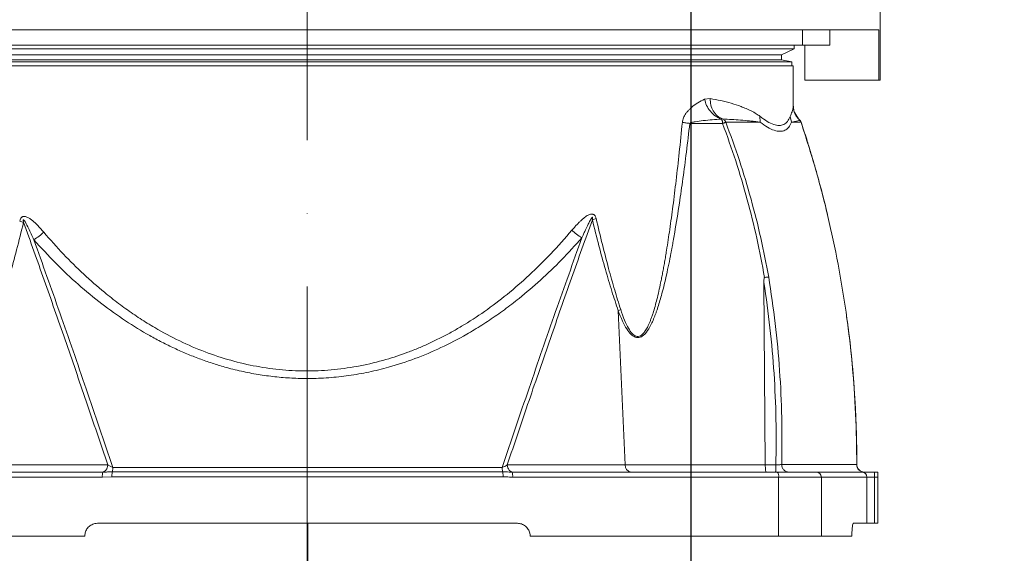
# Model space of a CAD drawing. Header units: millimetres. Extents: x 51337 to 61814, y -21781 to -12277.
# Tile 102 of 256: x 54961 to 55345, y -15901 to -15692. Entities that reach past the tile are written whole.
import ezdxf

# ---------------------------------------------------------------- set-up
doc = ezdxf.new("R2010")
doc.units = ezdxf.units.MM
doc.header["$LTSCALE"] = 0.3175
doc.linetypes.add('ACAD_ISO10W100', pattern=[18, 12, -3, 0, -3])
for name, color, linetype, lineweight in [('1轮廓实线层', 7, 'Continuous', 18), ('7标注层', 4, 'Continuous', 13), ('sub', 1, 'Continuous', 18), ('中心线', 4, 'ACAD_ISO10W100', 20), ('粗实线', 7, 'Continuous', 18)]:
    doc.layers.add(name, color=color, linetype=linetype, lineweight=lineweight)
doc.styles.add('标准汉字', font='gbenor.shx', dxfattribs={"bigfont": 'gbcbig.shx'})
doc.dimstyles.new('M1：18.5', dxfattribs={"dimscale": 18.5, "dimtxt": 3.5, "dimasz": 2.5, "dimexe": 2, "dimexo": 0, "dimgap": 1.5, "dimtad": 1, "dimdec": 4, "dimdsep": 46, "dimtxsty": '标准汉字', "dimcen": 5, "dimdle": 5, "dimclrd": 1, "dimclre": 1, "dimclrt": 256, "dimadec": 4, "dimazin": 2, "dimtfac": 1, "dimtdec": 4, "dimtmove": 2, "dimatfit": 3, "dimfxl": 1, "dimfrac": 2, "dimtolj": 1, "dimarcsym": 0})

# ---------------------------------------------------------------- blocks, each defined once
blk = doc.blocks.new('*D8')
at = {"layer": '7标注层', "color": 1, "lineweight": -2, "ltscale": 30, "transparency": 16777216}
blk.add_arc((55222.94, -15367.21), 314.86, 303.4237, 81.5763, dxfattribs=at)
at = {"layer": '7标注层', "color": 1, "lineweight": 18, "transparency": 16777216}
for points in [[(55269.64, -15048.05), (55268.5, -15063.43), (55222.94, -15052.34)], [(55392.62, -15623.27), (55400.14, -15636.73), (55356.01, -15652.57)]]:
    blk.add_solid(points, dxfattribs=at)
at = {"layer": 'Defpoints', "color": 0, "lineweight": 18, "transparency": 16777216}
for p in [(55222.94, -14503.48), (55530.35, -15299.06), (55222.94, -15367.21), (55222.94, -15491.87), (55544.13, -16056)]:
    blk.add_point(p, dxfattribs=at)
at = {"layer": '7标注层', "transparency": 16777216, "insert": (55589.05, -15286.05), "char_height": 64.75, "attachment_point": 5, "rotation": 282.5, "style": '标准汉字'}
blk.add_mtext('\\A1;155%%d', dxfattribs=at)
blk = doc.blocks.new('*D14')
at = {"layer": '7标注层', "color": 1, "lineweight": -2, "ltscale": 30, "transparency": 16777216}
for p, q in [((55073.1, -15367.21), (54108.78, -15367.21)), ((54145.78, -15413.46), (54145.78, -15847.96)), ((54880.62, -15894.21), (54108.78, -15894.21))]:
    blk.add_line(p, q, dxfattribs=at)
at = {"layer": '7标注层', "color": 1, "lineweight": 18, "transparency": 16777216}
for points in [[(54153.49, -15413.46), (54138.07, -15413.46), (54145.78, -15367.21)], [(54138.07, -15847.96), (54153.49, -15847.96), (54145.78, -15894.21)]]:
    blk.add_solid(points, dxfattribs=at)
at = {"layer": 'Defpoints', "color": 0, "lineweight": 18, "transparency": 16777216}
for p in [(55073.1, -15367.21), (54145.78, -15894.21), (54880.62, -15894.21)]:
    blk.add_point(p, dxfattribs=at)
at = {"layer": '7标注层', "transparency": 16777216, "insert": (54085.66, -15630.71), "char_height": 64.75, "attachment_point": 5, "rotation": 90, "style": '标准汉字'}
blk.add_mtext('\\A1;527', dxfattribs=at)
blk = doc.blocks.new('*D15')
at = {"layer": '7标注层', "color": 1, "lineweight": -2, "ltscale": 30, "transparency": 16777216}
for p, q in [((55222.94, -15487.21), (55222.94, -16255.78)), ((55072.94, -15907.73), (55072.94, -16255.78)), ((55176.69, -16218.78), (55119.19, -16218.78))]:
    blk.add_line(p, q, dxfattribs=at)
at = {"layer": '7标注层', "color": 1, "lineweight": 18, "transparency": 16777216}
for points in [[(55119.19, -16211.07), (55119.19, -16226.48), (55072.94, -16218.78)], [(55176.69, -16226.48), (55176.69, -16211.07), (55222.94, -16218.78)]]:
    blk.add_solid(points, dxfattribs=at)
at = {"layer": 'Defpoints', "color": 0, "lineweight": 18, "transparency": 16777216}
for p in [(55222.94, -15487.21), (55072.94, -15907.73), (55072.94, -16218.78)]:
    blk.add_point(p, dxfattribs=at)
at = {"layer": '7标注层', "transparency": 16777216, "insert": (55147.94, -16158.65), "char_height": 64.75, "attachment_point": 5, "style": '标准汉字'}
blk.add_mtext('\\A1;150', dxfattribs=at)
blk = doc.blocks.new('*D25')
at = {"layer": '7标注层', "color": 1, "lineweight": -2, "ltscale": 30, "transparency": 16777216}
for p, q in [((57083.27, -15367.21), (57415.23, -15367.21)), ((57378.23, -15413.46), (57378.23, -16394.6)), ((54513.3, -16440.85), (57415.23, -16440.85))]:
    blk.add_line(p, q, dxfattribs=at)
at = {"layer": '7标注层', "color": 1, "lineweight": 18, "transparency": 16777216}
for points in [[(57385.94, -15413.46), (57370.53, -15413.46), (57378.23, -15367.21)], [(57370.53, -16394.6), (57385.94, -16394.6), (57378.23, -16440.85)]]:
    blk.add_solid(points, dxfattribs=at)
at = {"layer": 'Defpoints', "color": 0, "lineweight": 18, "transparency": 16777216}
for p in [(57083.27, -15367.21), (54513.3, -16440.85), (57378.23, -16440.85)]:
    blk.add_point(p, dxfattribs=at)
at = {"layer": '7标注层', "transparency": 16777216, "insert": (57318.11, -15904.03), "char_height": 64.75, "attachment_point": 5, "rotation": 90, "style": '标准汉字'}
blk.add_mtext('\\A1;1073.6', dxfattribs=at)
blk = doc.blocks.new('*D26')
at = {"layer": '7标注层', "color": 1, "lineweight": -2, "ltscale": 30, "transparency": 16777216}
for p, q in [((57083.27, -15367.21), (57572.12, -15367.21)), ((57535.12, -16602.81), (57535.12, -15413.46)), ((54306.71, -16649.06), (57572.12, -16649.06))]:
    blk.add_line(p, q, dxfattribs=at)
at = {"layer": '7标注层', "color": 1, "lineweight": 18, "transparency": 16777216}
for points in [[(57542.83, -15413.46), (57527.41, -15413.46), (57535.12, -15367.21)], [(57527.41, -16602.81), (57542.83, -16602.81), (57535.12, -16649.06)]]:
    blk.add_solid(points, dxfattribs=at)
at = {"layer": 'Defpoints', "color": 0, "lineweight": 18, "transparency": 16777216}
for p in [(57083.27, -15367.21), (57535.12, -15367.21), (54306.71, -16649.06)]:
    blk.add_point(p, dxfattribs=at)
at = {"layer": '7标注层', "transparency": 16777216, "insert": (57474.99, -16008.13), "char_height": 64.75, "attachment_point": 5, "rotation": 90, "style": '标准汉字'}
blk.add_mtext('\\A1;1281.9', dxfattribs=at)
blk = doc.blocks.new('*D29')
at = {"layer": '7标注层', "color": 1, "lineweight": -2, "ltscale": 30, "transparency": 16777216}
for p, q in [((53362.62, -15367.21), (53362.62, -17378.73)), ((55072.94, -15907.73), (55072.94, -17378.73)), ((55026.69, -17341.73), (53408.87, -17341.73))]:
    blk.add_line(p, q, dxfattribs=at)
at = {"layer": '7标注层', "color": 1, "lineweight": 18, "transparency": 16777216}
for points in [[(53408.87, -17334.03), (53408.87, -17349.44), (53362.62, -17341.73)], [(55026.69, -17349.44), (55026.69, -17334.03), (55072.94, -17341.73)]]:
    blk.add_solid(points, dxfattribs=at)
at = {"layer": 'Defpoints', "color": 0, "lineweight": 18, "transparency": 16777216}
for p in [(53362.62, -15367.21), (55072.94, -15907.73), (53362.62, -17341.73)]:
    blk.add_point(p, dxfattribs=at)
at = {"layer": '7标注层', "transparency": 16777216, "insert": (54217.78, -17281.61), "char_height": 64.75, "attachment_point": 5, "style": '标准汉字'}
blk.add_mtext('\\A1;1710.3', dxfattribs=at)
blk = doc.blocks.new('*D31')
at = {"layer": '7标注层', "color": 1, "lineweight": -2, "ltscale": 30, "transparency": 16777216}
for p, q in [((57083.27, -15367.21), (57083.27, -17378.73)), ((55072.94, -15907.73), (55072.94, -17378.73)), ((55119.19, -17341.73), (57037.02, -17341.73))]:
    blk.add_line(p, q, dxfattribs=at)
at = {"layer": '7标注层', "color": 1, "lineweight": 18, "transparency": 16777216}
for points in [[(55119.19, -17334.03), (55119.19, -17349.44), (55072.94, -17341.73)], [(57037.02, -17349.44), (57037.02, -17334.03), (57083.27, -17341.73)]]:
    blk.add_solid(points, dxfattribs=at)
at = {"layer": 'Defpoints', "color": 0, "lineweight": 18, "transparency": 16777216}
for p in [(57083.27, -15367.21), (55072.94, -15907.73), (57083.27, -17341.73)]:
    blk.add_point(p, dxfattribs=at)
at = {"layer": '7标注层', "transparency": 16777216, "insert": (56078.11, -17281.61), "char_height": 64.75, "attachment_point": 5, "style": '标准汉字'}
blk.add_mtext('\\A1;2010.3', dxfattribs=at)
blk = doc.blocks.new('*D32')
at = {"layer": '7标注层', "color": 1, "lineweight": -2, "ltscale": 30, "transparency": 16777216}
for p, q in [((55497.93, -15672.62), (55497.93, -16960.27)), ((55073.09, -15889.21), (55073.09, -16960.27)), ((55451.68, -16923.27), (55119.34, -16923.27))]:
    blk.add_line(p, q, dxfattribs=at)
at = {"layer": '7标注层', "color": 1, "lineweight": 18, "transparency": 16777216}
for points in [[(55119.34, -16915.56), (55119.34, -16930.97), (55073.09, -16923.27)], [(55451.68, -16930.97), (55451.68, -16915.56), (55497.93, -16923.27)]]:
    blk.add_solid(points, dxfattribs=at)
at = {"layer": 'Defpoints', "color": 0, "lineweight": 18, "transparency": 16777216}
for p in [(55497.93, -15672.62), (55073.09, -15889.21), (55073.09, -16923.27)]:
    blk.add_point(p, dxfattribs=at)
at = {"layer": '7标注层', "transparency": 16777216, "insert": (55285.51, -16863.14), "char_height": 64.75, "attachment_point": 5, "style": '标准汉字'}
blk.add_mtext('\\A1;424.8', dxfattribs=at)

msp = doc.modelspace()

# ---------------------------------------------------------------- linework, layer by layer
at = {"layer": '1轮廓实线层', "ltscale": 30}
for centre, radius, start, end in [((54997.44133, -15870.71447), 4.54068, 160.6214606, 186.2377772), ((55148.74445, -15870.71447), 4.54068, 353.7622228, 19.3785394), ((55199.90336, -15866.59242), 2.64816, 175.6230153, 260.9810577), ((55254.92726, -15870.74283), 2.33367, 348.5062697, 41.129141), ((55271.93439, -15871.19254), 1.98476, 359.5583851, 89.5514702), ((55290.73155, -15866.22727), 2.98063, 179.5420598, 269.6193824), ((55290.78138, -15866.20784), 3, 179.9349658, 270), ((55289.72568, -15871.20376), 1.99593, 359.8830612, 89.8825819)]:
    msp.add_arc(centre, radius, start, end, dxfattribs=at)
at = {"layer": 'sub', "color": 4, "ltscale": 30}
for centre, radius, start, end in [((55222.94446, -15367.20784), 1860.32904, 295, 195), ((54823.21592, -15822.95312), 691.2626, 243.36339514, 12.56076611)]:
    msp.add_arc(centre, radius, start, end, dxfattribs=at)
at = {"layer": '中心线', "ltscale": 30}
msp.add_line((55072.94446, -15625.03962), (55072.94446, -15907.72769), dxfattribs=at)
at = {"layer": '粗实线', "ltscale": 30}
for p, q in [((55296.94446, -15715.90784), (55296.94446, -15688.20784)), ((54850.52064, -15696.20784), (55296.39881, -15696.20784)), ((55266.57433, -15702.20784), (55266.57433, -15696.20784)), ((55277.20164, -15696.20784), (55277.20164, -15702.20784)), ((55296.39881, -15715.90784), (55296.39881, -15696.20784)), ((55266.57433, -15702.20784), (54877.94446, -15702.20784)), ((55263.30658, -15703.57709), (54897.10163, -15703.57709)), ((55258.37828, -15705.90193), (55263.30658, -15703.57709)), ((55263.30658, -15703.57709), (55263.30658, -15702.20784)), ((55277.20164, -15702.20784), (55266.57433, -15702.20784)), ((55267.46945, -15715.90784), (55267.46945, -15702.20784)), ((55258.37828, -15705.90193), (54901.65404, -15705.90193)), ((55258.37828, -15707.93871), (54901.65404, -15707.93871)), ((55258.37828, -15707.93871), (55258.37828, -15705.90193)), ((55262.44446, -15708.6595), (55258.37828, -15707.93871)), ((54884.31684, -15710.20784), (55262.94446, -15710.20784)), ((55262.44446, -15708.6595), (54897.898, -15708.6595)), ((55262.44446, -15710.20784), (55262.44446, -15708.6595)), ((55262.94446, -15725.80564), (55262.94446, -15710.20784)), ((55296.39881, -15715.90784), (55267.46945, -15715.90784)), ((55296.94446, -15715.90784), (55296.39881, -15715.90784)), ((55228.28586, -15723.35792), (55230.4943, -15723.07473)), ((55262.93873, -15725.92656), (55262.94446, -15725.80564)), ((55235.28698, -15731.05485), (55234.84922, -15731.10818)), ((55249.93459, -15730.01684), (55250.01114, -15732.36215)), ((55261.76295, -15730.02449), (55262.27125, -15732.36359)), ((55264.9474, -15730.96901), (55263.57002, -15728.70809)), ((55222.52012, -15732.80182), (55235.33708, -15732.80182)), ((55262.27124, -15732.36357), (55266.00158, -15732.36399)), ((55265.52239, -15731.56911), (55265.52126, -15731.59188)), ((55266.03077, -15732.3568), (55266.00158, -15732.36399)), ((55185.89409, -15770.05172), (55184.41755, -15770.50181)), ((55251.99758, -15866.39032), (55251.47115, -15794.9873)), ((55194.53096, -15806.06413), (55197.26293, -15866.39032)), ((54889.50073, -15869.20784), (54993.15789, -15869.20784)), ((54948.92285, -15866.39032), (54995.02043, -15866.39032)), ((54996.8088, -15869.10494), (55149.377, -15869.10494)), ((54997.02667, -15867.37709), (55149.15912, -15867.37709)), ((55151.16535, -15866.39032), (55197.26293, -15866.39032)), ((55153.02789, -15869.20784), (55256.68505, -15869.20784)), ((55197.26293, -15866.39032), (55251.99758, -15866.39032)), ((55251.99758, -15866.39032), (55256.15832, -15866.39032)), ((55256.68505, -15869.20784), (55271.94993, -15869.20784)), ((55271.94993, -15869.20784), (55289.72977, -15869.20784)), ((55289.72977, -15869.20784), (55294.70936, -15869.20784)), ((55294.70936, -15869.20784), (55294.70936, -15871.20784)), ((55294.70936, -15869.20784), (55295.94446, -15869.20784)), ((55295.94446, -15869.20784), (55295.94446, -15871.20784)), ((54992.92753, -15871.20784), (54888.97165, -15871.20784)), ((54996.64616, -15871.03634), (54992.92753, -15871.20784)), ((55149.53963, -15871.03634), (54996.64616, -15871.03634)), ((55257.21413, -15871.20784), (55153.25825, -15871.20784)), ((55257.21413, -15871.20784), (55257.21413, -15894.20784)), ((55273.9191, -15871.20784), (55257.21413, -15871.20784)), ((55273.9191, -15894.20784), (55273.9191, -15871.20784)), ((55291.72161, -15871.20784), (55273.9191, -15871.20784)), ((55291.72161, -15889.20784), (55291.72161, -15871.20784)), ((55294.70936, -15871.20784), (55291.72161, -15871.20784)), ((55294.70936, -15871.20784), (55294.70936, -15889.20784)), ((55295.94446, -15871.20784), (55294.70936, -15871.20784)), ((55295.94446, -15871.20784), (55295.94446, -15889.20784)), ((55155.11289, -15889.20784), (54991.07289, -15889.20784)), ((55291.72161, -15889.20784), (55286.46887, -15889.20784)), ((55294.70936, -15889.20784), (55291.72161, -15889.20784)), ((55294.70936, -15889.20784), (55295.94446, -15889.20784)), ((54986.07289, -15894.20784), (54888.97165, -15894.20784)), ((55257.21413, -15894.20784), (55160.11289, -15894.20784)), ((55273.9191, -15894.20784), (55257.21413, -15894.20784)), ((55285.84795, -15894.20784), (55273.9191, -15894.20784))]:
    msp.add_line(p, q, dxfattribs=at)
for points, knots in [([(55219.59356, -15732.35173), (55219.63617, -15732.05951), (55219.72496, -15731.45055), (55220.02738, -15730.57914), (55220.4479, -15729.71302), (55220.99304, -15728.86242), (55221.64748, -15728.02789), (55222.40508, -15727.21592), (55223.73261, -15725.99843), (55225.70859, -15724.55029), (55227.40706, -15723.76449), (55228.28586, -15723.35792)], [0, 0, 0, 0, 20312.342278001, 42330.776268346, 66856.317281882, 94472.676341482, 124702.172873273, 157850.752455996, 194128.28995668, 293319.968388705, 399665.613990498, 399665.613990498, 399665.613990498, 399665.613990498]), ([(55228.28586, -15723.35792), (55228.49836, -15724.17389), (55228.93907, -15725.86615), (55230.48934, -15728.16295), (55232.51274, -15730.04076), (55234.07219, -15730.75319), (55234.84922, -15731.10818)], [0, 0, 0, 0, 44125.97891306, 91513.240666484, 140883.862587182, 189913.74195613, 189913.74195613, 189913.74195613, 189913.74195613]), ([(55230.4943, -15723.07473), (55231.89591, -15723.31973), (55234.75838, -15723.82011), (55238.76236, -15724.87496), (55242.01649, -15725.95873), (55244.58945, -15726.99567), (55246.57789, -15727.92881), (55248.37333, -15728.89314), (55249.45244, -15729.66978), (55249.9346, -15730.01679)], [0, 0, 0, 0, 57272.2364823, 116965.832176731, 178566.585178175, 213579.25092918, 249601.871925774, 286970.505767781, 317153.035192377, 317153.035192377, 317153.035192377, 317153.035192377]), ([(55230.4943, -15723.07473), (55230.51252, -15723.91573), (55230.55035, -15725.66186), (55231.57126, -15728.02866), (55233.1737, -15729.96027), (55234.58362, -15730.69054), (55235.28698, -15731.05485)], [0, 0, 0, 0, 43959.864740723, 91270.824875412, 140710.153209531, 189927.453885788, 189927.453885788, 189927.453885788, 189927.453885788]), ([(55261.76294, -15730.02451), (55261.88157, -15729.72448), (55262.14416, -15729.06039), (55262.46499, -15728.20106), (55262.71504, -15727.37255), (55262.88201, -15726.61091), (55262.91957, -15726.15776), (55262.93873, -15725.92656)], [0, 0, 0, 0, 40387.474807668, 89395.283133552, 139681.436433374, 186204.524796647, 234667.599642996, 234667.599642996, 234667.599642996, 234667.599642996]), ([(55262.93873, -15725.92656), (55262.97161, -15726.44058), (55263.0383, -15727.48308), (55263.56891, -15728.99092), (55264.3792, -15730.40578), (55265.13954, -15731.19544), (55265.52126, -15731.59188)], [0, 0, 0, 0, 46020.233705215, 93335.300871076, 141598.87218907, 190257.48736968, 190257.48736968, 190257.48736968, 190257.48736968]), ([(55263.57002, -15728.70809), (55263.5304, -15728.64549), (55263.24006, -15728.18665), (55263.04299, -15727.17689), (55262.97679, -15726.26409), (55262.94409, -15725.81322)], [0, 0, 0, 0, 11233.408636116, 82336.997506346, 151737.327868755, 151737.327868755, 151737.327868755, 151737.327868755]), ([(55262.94446, -15725.80564), (55262.97657, -15726.32869), (55263.04171, -15727.38981), (55263.57107, -15728.92422), (55264.38086, -15730.36364), (55265.14072, -15731.16606), (55265.52239, -15731.56911)], [0, 0, 0, 0, 45968.541633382, 93255.718078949, 141533.728727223, 190257.175875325, 190257.175875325, 190257.175875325, 190257.175875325]), ([(55234.84922, -15731.10818), (55232.48175, -15731.26631), (55229.00257, -15731.4987), (55225.18148, -15732.00589), (55223.51825, -15732.34076), (55222.88412, -15732.56305), (55222.6345, -15732.688), (55222.55398, -15732.76812), (55222.52012, -15732.80182)], [0, 0, 0, 0, 153322.653882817, 225319.262887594, 254618.51290157, 265588.645398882, 269654.422457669, 272605.951147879, 272605.951147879, 272605.951147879, 272605.951147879]), ([(55235.33708, -15732.80182), (55235.33172, -15732.68383), (55235.32064, -15732.4395), (55235.26687, -15732.08298), (55235.18369, -15731.74537), (55235.04984, -15731.38172), (55234.92586, -15731.21267), (55234.84922, -15731.10818)], [0, 0, 0, 0, 36965.586549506, 76547.734109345, 118637.098595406, 162819.255950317, 234346.010536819, 234346.010536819, 234346.010536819, 234346.010536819]), ([(55235.28698, -15731.05485), (55235.61517, -15731.22087), (55236.18461, -15731.50892), (55236.45527, -15732.10706), (55236.56994, -15732.36046)], [0, 0, 0, 0, 61763.093863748, 107165.551590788, 107165.551590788, 107165.551590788, 107165.551590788]), ([(55250.01115, -15732.36211), (55249.99853, -15732.35987), (55249.97601, -15732.35585), (55249.93576, -15732.34888), (55249.8764, -15732.33865), (55249.77006, -15732.32067), (55249.57919, -15732.28925), (55249.23539, -15732.23523), (55248.61266, -15732.14411), (55247.47516, -15731.99396), (55245.36615, -15731.75423), (55241.40179, -15731.37885), (55237.67633, -15731.18145), (55235.28698, -15731.05485)], [0, 0, 0, 0, 1436.36026097, 2565.413695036, 4582.694251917, 8188.35119618, 14636.875136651, 26179.296952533, 46859.783184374, 83948.35784592, 150508.31405725, 269821.508277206, 483186.294705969, 483186.294705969, 483186.294705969, 483186.294705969]), ([(55249.9346, -15730.01685), (55250.91001, -15730.73483), (55252.83405, -15732.15107), (55255.32478, -15733.32373), (55257.47538, -15733.74558), (55259.26815, -15733.32727), (55260.7463, -15732.15769), (55261.42103, -15730.74196), (55261.76294, -15730.02455)], [0, 0, 0, 0, 46690.056261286, 92097.782906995, 136615.174235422, 181122.397497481, 226474.690974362, 273066.217182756, 273066.217182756, 273066.217182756, 273066.217182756]), ([(55222.52012, -15732.80182), (55222.07693, -15736.53362), (55221.22068, -15743.7435), (55219.85753, -15754.14787), (55218.36267, -15764.6605), (55217.17708, -15772.15403), (55216.36113, -15776.89696), (55216.11933, -15778.27659), (55215.87714, -15779.63272), (55215.63454, -15780.96535), (55215.39154, -15782.27448), (55214.68579, -15786.00166), (55213.51486, -15791.73959), (55211.81381, -15798.80327), (55210.54289, -15803.18077), (55209.82723, -15805.34608), (55209.61941, -15805.95715), (55209.41134, -15806.55141), (55209.20298, -15807.12883), (55208.99438, -15807.68947), (55208.30202, -15809.49101), (55207.13835, -15812.13759), (55205.46842, -15814.70595), (55204.09352, -15815.95349), (55203.11122, -15816.47765), (55202.2773, -15816.61071), (55201.62558, -15816.53475), (55200.7079, -15816.26425), (55199.33037, -15815.25818), (55197.68516, -15813.05063), (55196.03231, -15809.92117), (55195.06332, -15807.43179), (55194.53096, -15806.06413)], [0, 0, 0, 0, 134888.627938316, 260606.431921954, 377182.42609073, 517126.220922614, 534283.550298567, 551171.030797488, 567788.982533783, 584137.741568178, 600217.660955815, 616029.111879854, 721658.283902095, 812981.29667143, 881742.283183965, 889959.834056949, 897997.448024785, 905856.102763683, 913536.844360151, 921040.793380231, 928369.151565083, 986385.690511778, 1031379.843800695, 1049932.846149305, 1066635.614816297, 1082380.521773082, 1090238.596475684, 1098255.314692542, 1127666.740061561, 1163767.7400949, 1208622.167487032, 1263311.586672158, 1263311.586672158, 1263311.586672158, 1263311.586672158]), ([(55195.50183, -15805.61404), (55195.98661, -15807.03207), (55196.85886, -15809.58351), (55198.35528, -15812.78147), (55199.67286, -15814.73222), (55200.74192, -15815.67203), (55201.53079, -15816.07912), (55202.37089, -15816.17825), (55203.24162, -15815.89947), (55204.09057, -15815.25827), (55204.78002, -15814.441), (55205.35092, -15813.58408), (55205.82049, -15812.7629), (55206.28844, -15811.82831), (55206.75493, -15810.77998), (55207.21999, -15809.61786), (55207.68372, -15808.34187), (55208.55465, -15805.72198), (55209.76264, -15801.33736), (55210.79941, -15796.71397), (55211.50731, -15793.21992), (55211.89334, -15791.22669), (55212.27862, -15789.14995), (55212.66308, -15786.98968), (55213.04676, -15784.74588), (55213.74527, -15780.49946), (55214.73353, -15773.96509), (55215.96902, -15764.85575), (55217.19759, -15754.83456), (55218.42561, -15743.90281), (55219.19424, -15736.30104), (55219.59356, -15732.35173)], [0, 0, 0, 0, 54878.69525421, 98741.894002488, 132681.029219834, 146644.184461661, 159199.093012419, 172743.494122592, 186583.263918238, 201868.35131629, 219467.635612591, 230801.315618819, 243155.37970178, 256587.405535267, 271142.183388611, 286854.905001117, 303753.529333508, 321860.522731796, 389266.611483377, 470193.73009016, 493658.192649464, 518070.338958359, 543432.977038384, 569748.610644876, 597019.481049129, 625247.601990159, 724265.822473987, 833819.751599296, 953947.509469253, 1084677.966746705, 1226033.497710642, 1226033.497710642, 1226033.497710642, 1226033.497710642]), ([(55219.59356, -15732.35173), (55220.0226, -15732.42886), (55220.88074, -15732.58314), (55221.97363, -15732.72892), (55222.52012, -15732.80182)], [0, 0, 0, 0, 53535.312666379, 107080.398816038, 107080.398816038, 107080.398816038, 107080.398816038]), ([(55236.56994, -15732.36046), (55236.51301, -15732.3865), (55236.398, -15732.43911), (55236.11079, -15732.54649), (55235.7577, -15732.66837), (55235.47611, -15732.7577), (55235.33708, -15732.80182)], [0, 0, 0, 0, 47144.125077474, 95244.189610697, 143213.705497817, 190001.007370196, 190001.007370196, 190001.007370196, 190001.007370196]), ([(55235.33708, -15732.80182), (55237.09273, -15737.65746), (55240.64875, -15747.49242), (55245.03184, -15762.50826), (55248.82987, -15777.72813), (55250.76073, -15787.92221), (55251.73167, -15793.04834)], [0, 0, 0, 0, 47124.391129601, 95448.984747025, 142421.472841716, 189933.430408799, 189933.430408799, 189933.430408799, 189933.430408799]), ([(55253.34094, -15792.8873), (55252.35709, -15787.78424), (55250.38207, -15777.5401), (55246.51745, -15762.31126), (55242.021, -15747.17747), (55238.38715, -15737.29999), (55236.56994, -15732.36046)], [0, 0, 0, 0, 47067.922180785, 94486.42372281, 142250.502333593, 190029.817787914, 190029.817787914, 190029.817787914, 190029.817787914]), ([(55236.56994, -15732.36046), (55238.98901, -15732.36077), (55243.82238, -15732.36137), (55247.94958, -15732.36187), (55250.01115, -15732.36212)], [0, 0, 0, 0, 53648.911999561, 107191.792412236, 107191.792412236, 107191.792412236, 107191.792412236]), ([(55262.27124, -15732.36365), (55261.92608, -15733.05397), (55261.2361, -15734.43394), (55259.7138, -15735.60369), (55257.82668, -15736.02901), (55255.55397, -15735.6017), (55252.96587, -15734.43012), (55250.99607, -15733.0515), (55250.01114, -15732.36218)], [0, 0, 0, 0, 45390.120295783, 90735.483904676, 136490.22726845, 182310.988036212, 227713.479643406, 273118.344981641, 273118.344981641, 273118.344981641, 273118.344981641]), ([(55265.52126, -15731.59188), (55264.97195, -15731.71412), (55264.20804, -15731.88411), (55263.06941, -15732.14962), (55262.53674, -15732.2924), (55262.27126, -15732.36357)], [0, 0, 0, 0, 85301.474960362, 118626.438844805, 151737.542664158, 151737.542664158, 151737.542664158, 151737.542664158]), ([(55266.00158, -15732.36399), (55265.93719, -15732.20596), (55265.82064, -15731.91993), (55265.61381, -15731.6933), (55265.52126, -15731.59188)], [0, 0, 0, 0, 59301.750425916, 107335.627543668, 107335.627543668, 107335.627543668, 107335.627543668]), ([(55265.52239, -15731.56911), (55265.64753, -15731.70452), (55265.86358, -15731.93829), (55265.98126, -15732.23286), (55266.03077, -15732.3568)], [0, 0, 0, 0, 62170.845300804, 107335.014329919, 107335.014329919, 107335.014329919, 107335.014329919]), ([(55266.00158, -15732.36399), (55267.94172, -15738.44693), (55271.82008, -15750.60676), (55276.59687, -15769.1413), (55280.58665, -15787.83083), (55283.75993, -15806.95468), (55286.05751, -15826.46857), (55287.50647, -15846.3297), (55287.66957, -15859.58429), (55287.75102, -15866.20345)], [0, 0, 0, 0, 44634.818314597, 89225.411145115, 133758.113753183, 178220.421086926, 224711.558669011, 271100.530904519, 317375.773104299, 317375.773104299, 317375.773104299, 317375.773104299]), ([(55276.27753, -15768.44546), (55276.08565, -15767.57138), (55275.34744, -15764.20869), (55273.86704, -15758.62219), (55272.3248, -15752.91116), (55270.99547, -15748.26346), (55269.75015, -15744.04487), (55268.07732, -15738.59668), (55266.75805, -15734.57424), (55266.03077, -15732.3568)], [0, 0, 0, 0, 22726.153351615, 87430.313533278, 146730.485561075, 172970.680422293, 210196.220463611, 258438.737374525, 317704.585461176, 317704.585461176, 317704.585461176, 317704.585461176]), ([(54960.60777, -15771.01934), (54960.69692, -15770.69949), (54960.82471, -15770.24096), (54961.13611, -15769.75096), (54961.39718, -15769.48038), (54961.69952, -15769.29299), (54962.03998, -15769.18949), (54962.41718, -15769.16822), (54963.11259, -15769.26866), (54963.82605, -15769.59881), (54964.54443, -15770.04547), (54965.04335, -15770.3984), (54966.11199, -15771.23564), (54967.81683, -15772.84281), (54969.24008, -15774.46825), (54970.02341, -15775.36286)], [0, 0, 0, 0, 38901.721705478, 55768.768618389, 71695.031699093, 87448.146585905, 103820.122259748, 121520.086354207, 141113.504877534, 203349.968283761, 228249.743097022, 255374.282604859, 284792.584897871, 407462.333287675, 557624.01011442, 557624.01011442, 557624.01011442, 557624.01011442]), ([(55176.41065, -15774.60467), (55176.74276, -15774.21576), (55177.38349, -15773.46543), (55178.33561, -15772.41927), (55179.23754, -15771.48479), (55180.09135, -15770.66409), (55180.90246, -15769.95182), (55181.66668, -15769.35391), (55182.3805, -15768.87821), (55183.0345, -15768.53309), (55183.71159, -15768.28909), (55184.30511, -15768.22463), (55184.7866, -15768.3541), (55185.09342, -15768.53248), (55185.3585, -15768.79582), (55185.67449, -15769.27797), (55185.80385, -15769.73376), (55185.89409, -15770.05168)], [0, 0, 0, 0, 73990.354664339, 142751.796651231, 206348.244358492, 264860.545404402, 318392.587780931, 368138.745768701, 412109.643772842, 450610.992271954, 484098.634244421, 527530.334503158, 546514.95164266, 564668.174301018, 582923.294290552, 602198.808053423, 646643.758836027, 646643.758836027, 646643.758836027, 646643.758836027]), ([(55184.41754, -15770.50177), (55184.45441, -15770.31479), (55184.50518, -15770.05735), (55184.52951, -15769.76087), (55184.52317, -15769.63621), (55184.51143, -15769.57718), (55184.49493, -15769.54299), (55184.48015, -15769.5257), (55184.46255, -15769.51543), (55184.43428, -15769.51082), (55184.39288, -15769.52421), (55184.28315, -15769.60302), (55184.12189, -15769.81475), (55183.85124, -15770.22816), (55183.41255, -15771.01082), (55182.57059, -15772.65692), (55181.67727, -15774.5607), (55180.93007, -15776.19335), (55180.56552, -15777.0081), (55180.39981, -15777.3665), (55180.31678, -15777.54609)], [0, 0, 0, 0, 40949.164500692, 56382.433069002, 62242.918856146, 66739.263411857, 68535.951244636, 70138.684110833, 71702.484732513, 73381.532818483, 77490.866178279, 82964.220466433, 107935.773218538, 140756.836046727, 200131.147030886, 315906.908261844, 565720.488829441, 678529.403325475, 723091.469887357, 767850.797859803, 767850.797859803, 767850.797859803, 767850.797859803]), ([(54962.11658, -15771.46943), (54961.22876, -15775.08314), (54959.52168, -15782.03152), (54956.84678, -15791.93426), (54954.23816, -15800.93711), (54952.39151, -15806.55598), (54951.51126, -15809.23437)], [0, 0, 0, 0, 52869.883907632, 101657.532515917, 146403.805596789, 187161.719161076, 187161.719161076, 187161.719161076, 187161.719161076]), ([(54960.60778, -15771.01931), (54960.87807, -15771.09491), (54961.4186, -15771.24609), (54961.88394, -15771.39497), (54962.11659, -15771.4694)], [0, 0, 0, 0, 52825.381431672, 105640.872591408, 105640.872591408, 105640.872591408, 105640.872591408]), ([(54966.14124, -15778.30418), (54965.45899, -15776.78336), (54964.41588, -15774.45813), (54963.08752, -15771.90888), (54962.47239, -15770.75039), (54962.1662, -15770.47538), (54962.11252, -15770.45158), (54962.08482, -15770.44937), (54962.06594, -15770.4555), (54962.05366, -15770.46343), (54962.04276, -15770.47481), (54962.02947, -15770.49547), (54962.0167, -15770.53107), (54961.9926, -15770.67621), (54962.02673, -15770.99918), (54962.08195, -15771.28808), (54962.1166, -15771.46936)], [0, 0, 0, 0, 296827.061881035, 453827.372427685, 524496.289902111, 531834.435372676, 534480.860761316, 536587.685510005, 537513.615767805, 538406.909707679, 539315.589123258, 540285.397481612, 542544.691898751, 545393.200674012, 564042.685903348, 595455.010887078, 595455.010887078, 595455.010887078, 595455.010887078]), ([(54962.11661, -15771.46939), (54964.80719, -15778.98894), (54970.26775, -15794.24992), (54978.42398, -15817.60605), (54986.71586, -15841.71527), (54992.22692, -15858.09006), (54995.02043, -15866.39032)], [0, 0, 0, 0, 44818.549285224, 90959.582572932, 138425.410023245, 187218.153623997, 187218.153623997, 187218.153623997, 187218.153623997]), ([(55151.16535, -15866.39032), (55153.98899, -15858.00097), (55159.55865, -15841.45287), (55167.93901, -15817.09351), (55176.18081, -15793.50355), (55181.69901, -15778.0935), (55184.41753, -15770.50179)], [0, 0, 0, 0, 49329.007004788, 97302.080600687, 143921.416484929, 189189.407341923, 189189.407341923, 189189.407341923, 189189.407341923]), ([(55194.53096, -15806.06413), (55193.69131, -15803.52884), (55191.93296, -15798.21956), (55189.44346, -15789.72941), (55186.89326, -15780.41751), (55185.26393, -15773.89173), (55184.41756, -15770.50184)], [0, 0, 0, 0, 41478.412817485, 86861.826516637, 136201.591373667, 189537.631734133, 189537.631734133, 189537.631734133, 189537.631734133]), ([(55185.89409, -15770.05168), (55186.69897, -15773.44497), (55188.24733, -15779.97265), (55190.67133, -15789.28837), (55193.0349, -15797.77296), (55194.7052, -15803.08196), (55195.50183, -15805.61404)], [0, 0, 0, 0, 53451.346623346, 102824.344690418, 148154.576176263, 189488.065033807, 189488.065033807, 189488.065033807, 189488.065033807]), ([(54970.02336, -15775.36281), (54969.43779, -15775.88072), (54968.26142, -15776.92113), (54966.85004, -15777.84181), (54966.14123, -15778.30419)], [0, 0, 0, 0, 52604.554414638, 105677.0368533, 105677.0368533, 105677.0368533, 105677.0368533]), ([(54970.02341, -15775.36286), (54972.55644, -15778.24853), (54977.51749, -15783.90024), (54985.45147, -15791.73139), (54991.82675, -15797.35052), (54996.45658, -15801.08352), (54999.22942, -15803.22246), (55002.01827, -15805.27743), (55004.82227, -15807.24853), (55007.64067, -15809.13573), (55010.49029, -15810.95022), (55015.55879, -15814.01198), (55022.96432, -15817.97975), (55032.90111, -15822.26845), (55042.94899, -15825.59528), (55053.07765, -15827.958), (55063.25624, -15829.35495), (55073.4508, -15829.78472), (55083.63683, -15829.24784), (55093.79008, -15827.74914), (55101.91072, -15825.77105), (55108.06548, -15823.84946), (55112.34094, -15822.33402), (55116.59729, -15820.64314), (55120.83246, -15818.77682), (55125.04412, -15816.7351), (55129.21149, -15814.5278), (55135.05229, -15811.16884), (55142.47488, -15806.33634), (55151.30329, -15799.6495), (55159.94662, -15792.1132), (55168.42955, -15783.76045), (55173.7105, -15777.70224), (55176.41066, -15774.60467)], [0, 0, 0, 0, 64433.107565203, 126194.790926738, 185412.23133452, 204807.925111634, 223937.396634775, 242806.879839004, 261422.869848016, 279792.130682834, 297921.702525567, 316155.068191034, 375450.534787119, 432603.848742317, 487977.52740214, 541969.946644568, 595010.614420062, 647547.108098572, 700011.663717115, 753021.466019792, 807024.302442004, 830586.380636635, 854440.51492063, 878617.214485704, 903145.784911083, 928054.289848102, 953369.529430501, 978779.737562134, 1036579.649565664, 1096892.52615143, 1159921.158127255, 1225843.278294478, 1294814.254200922, 1294814.254200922, 1294814.254200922, 1294814.254200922]), ([(55176.41062, -15774.60473), (55176.99939, -15775.12288), (55178.18214, -15776.16375), (55179.60315, -15777.08396), (55180.31677, -15777.54608)], [0, 0, 0, 0, 53194.90165856, 106858.518069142, 106858.518069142, 106858.518069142, 106858.518069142]), ([(55180.31679, -15777.54609), (55177.69913, -15780.44943), (55172.56523, -15786.1436), (55164.35361, -15794.03949), (55157.7462, -15799.7123), (55152.93876, -15803.48787), (55150.05197, -15805.6567), (55147.14469, -15807.74295), (55144.2175, -15809.74674), (55141.27088, -15811.66802), (55138.30526, -15813.50685), (55133.07252, -15816.58668), (55125.45972, -15820.57272), (55115.25675, -15824.89892), (55105.76768, -15828.00671), (55097.0876, -15830.13095), (55089.25522, -15831.50491), (55081.38954, -15832.34594), (55073.93336, -15832.63732), (55066.9093, -15832.47582), (55060.32279, -15831.94972), (55053.75148, -15831.04956), (55047.2008, -15829.77541), (55041.19922, -15828.25954), (55035.73774, -15826.5982), (55030.80053, -15824.87165), (55025.89166, -15822.92838), (55021.01337, -15820.76843), (55016.1678, -15818.39182), (55009.70262, -15814.90661), (55001.72427, -15810.00041), (54992.43017, -15803.32272), (54983.36268, -15795.79651), (54974.48713, -15787.45678), (54968.96227, -15781.3979), (54966.14122, -15778.30419)], [0, 0, 0, 0, 68274.135692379, 133902.946536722, 197050.160220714, 217790.174582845, 238276.968391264, 258518.313758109, 278522.257827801, 298297.126400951, 317851.526613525, 337194.348545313, 400077.239886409, 460764.577110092, 519657.609480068, 562920.059551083, 605615.908018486, 647949.39650384, 690129.854130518, 725398.757064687, 760755.861295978, 796325.268690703, 832228.924668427, 868585.461278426, 896751.739789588, 925266.918752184, 954178.599703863, 983532.499493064, 1013372.347026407, 1043739.816755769, 1106028.883897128, 1170649.763241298, 1237864.929236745, 1307908.740114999, 1380989.349692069, 1380989.349692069, 1380989.349692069, 1380989.349692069]), ([(54997.02667, -15867.37709), (54993.5616, -15857.12305), (54986.73314, -15836.91584), (54976.44423, -15807.21781), (54969.54043, -15787.84343), (54966.14125, -15778.30418)], [0, 0, 0, 0, 51306.523172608, 101107.532356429, 149410.319157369, 149410.319157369, 149410.319157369, 149410.319157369]), ([(55180.31676, -15777.54609), (55176.88787, -15787.16317), (55169.92274, -15806.69843), (55159.54326, -15836.64936), (55152.65499, -15857.03245), (55149.15911, -15867.3771)], [0, 0, 0, 0, 48733.747312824, 98993.195914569, 150785.85062534, 150785.85062534, 150785.85062534, 150785.85062534]), ([(55251.47115, -15794.9873), (55252.32104, -15800.91809), (55254.01736, -15812.7556), (55255.5258, -15830.63572), (55256.35132, -15848.51555), (55256.22252, -15860.44433), (55256.15832, -15866.39032)], [0, 0, 0, 0, 47677.809656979, 95161.992895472, 142769.997923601, 190085.267834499, 190085.267834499, 190085.267834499, 190085.267834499]), ([(55251.73167, -15793.04834), (55251.72376, -15793.05002), (55251.70737, -15793.05348), (55251.67523, -15793.07408), (55251.61682, -15793.14886), (55251.52384, -15793.45854), (55251.47504, -15794.08813), (55251.47259, -15794.65469), (55251.47116, -15794.98729)], [0, 0, 0, 0, 3376.199324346, 6991.611942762, 15719.853655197, 42092.779317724, 137500.274786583, 273140.235208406, 273140.235208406, 273140.235208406, 273140.235208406]), ([(55251.73167, -15793.04834), (55251.90039, -15793.02853), (55252.26024, -15792.98627), (55252.72771, -15792.93671), (55253.07426, -15792.90462), (55253.24761, -15792.89206), (55253.31639, -15792.88841), (55253.3335, -15792.88762), (55253.33864, -15792.8874), (55253.34031, -15792.88733), (55253.34094, -15792.8873)], [0, 0, 0, 0, 83343.918610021, 177765.347110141, 266837.560234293, 331818.951753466, 348895.317400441, 353710.985671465, 355199.884485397, 356078.862113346, 356078.862113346, 356078.862113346, 356078.862113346]), ([(55258.44663, -15866.20342), (55258.50686, -15860.09035), (55258.62767, -15847.83065), (55257.71969, -15829.44053), (55256.0801, -15811.08719), (55254.2529, -15798.94669), (55253.34094, -15792.8873)], [0, 0, 0, 0, 47380.32569901, 95020.630788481, 142685.112325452, 190179.291696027, 190179.291696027, 190179.291696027, 190179.291696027]), ([(55195.50183, -15805.61404), (55195.33071, -15805.68936), (55194.98844, -15805.84001), (55194.68346, -15805.98942), (55194.53096, -15806.06413)], [0, 0, 0, 0, 53482.545576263, 106974.983972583, 106974.983972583, 106974.983972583, 106974.983972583]), ([(55287.77666, -15866.20341), (55287.77565, -15864.58791), (55287.77369, -15861.43016), (55287.70084, -15857.07499), (55287.60827, -15853.4267), (55287.50857, -15850.42972), (55287.40112, -15847.72193), (55287.27522, -15844.99943), (55286.91043, -15838.07624), (55286.10298, -15827.52964), (55284.90936, -15816.02528), (55283.96932, -15809.63047), (55283.69142, -15807.73998)], [0, 0, 0, 0, 36335.403506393, 71023.743813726, 97967.03248093, 118419.125367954, 138469.065979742, 158918.468997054, 179719.156548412, 294400.436299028, 396795.664445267, 439771.767525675, 439771.767525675, 439771.767525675, 439771.767525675]), ([(54993.15789, -15869.20784), (54993.75004, -15869.18795), (54994.94006, -15869.14799), (54996.18388, -15869.11933), (54996.80878, -15869.10494)], [0, 0, 0, 0, 52684.281312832, 105877.01910037, 105877.01910037, 105877.01910037, 105877.01910037]), ([(54995.02045, -15866.39032), (54995.02046, -15866.39032), (54995.29169, -15866.5752), (54995.74954, -15866.84525), (54996.45822, -15867.16992), (54996.83373, -15867.31233), (54997.02668, -15867.37709), (54997.02669, -15867.37709)], [0, 0, 0, 0, 5.266840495, 120365.684773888, 176422.418579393, 231538.415276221, 231543.682116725, 231543.682116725, 231543.682116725, 231543.682116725]), ([(54997.02667, -15867.37709), (54997.01163, -15867.63691), (54996.98154, -15868.15655), (54996.90756, -15868.7426), (54996.84598, -15869.01045), (54996.81196, -15869.09689), (54996.8088, -15869.10494)], [0, 0, 0, 0, 60506.581579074, 121013.163158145, 181519.744737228, 187732.619425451, 187732.619425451, 187732.619425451, 187732.619425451]), ([(55149.15909, -15867.37709), (55149.15911, -15867.37709), (55149.34629, -15867.31427), (55149.88301, -15867.11138), (55150.56495, -15866.77371), (55151.00157, -15866.50194), (55151.16532, -15866.39032), (55151.16534, -15866.39032)], [0, 0, 0, 0, 5.309716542, 53909.194498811, 160179.967162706, 233434.122525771, 233439.432242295, 233439.432242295, 233439.432242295, 233439.432242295]), ([(55149.15909, -15867.3771), (55149.17414, -15867.63691), (55149.20423, -15868.15655), (55149.27823, -15868.7426), (55149.33982, -15869.01045), (55149.37384, -15869.09689), (55149.377, -15869.10494)], [0, 0, 0, 0, 60998.02544444, 121996.05088888, 182994.076333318, 189257.240346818, 189257.240346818, 189257.240346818, 189257.240346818]), ([(55149.37699, -15869.10494), (55149.82391, -15869.11229), (55151.07042, -15869.1328), (55152.26293, -15869.17851), (55153.02789, -15869.20784)], [0, 0, 0, 0, 38275.971183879, 106758.052159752, 106758.052159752, 106758.052159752, 106758.052159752]), ([(55251.99758, -15866.39032), (55252.00403, -15866.72311), (55252.01691, -15867.38863), (55252.08536, -15868.24906), (55252.18161, -15868.8849), (55252.27879, -15869.16322), (55252.33992, -15869.20743), (55252.36033, -15869.20782), (55252.36118, -15869.20784)], [0, 0, 0, 0, 60399.843696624, 120790.250851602, 181443.236053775, 242607.840022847, 271958.089462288, 273239.575858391, 273239.575858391, 273239.575858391, 273239.575858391]), ([(55256.15817, -15866.39033), (55256.15819, -15866.39033), (55256.41809, -15866.38323), (55256.94613, -15866.36197), (55257.65611, -15866.31325), (55258.16708, -15866.25772), (55258.37907, -15866.21979), (55258.44662, -15866.20341), (55258.44663, -15866.20341)], [0, 0, 0, 0, 5.5531932, 72248.005336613, 144670.367795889, 217346.125125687, 273312.765831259, 273318.182882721, 273318.182882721, 273318.182882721, 273318.182882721]), ([(55258.44661, -15866.20342), (55261.67495, -15866.20342), (55268.13162, -15866.20343), (55276.02936, -15866.20344), (55282.73719, -15866.20345), (55286.07865, -15866.20345), (55287.75102, -15866.20345)], [0, 0, 0, 0, 48476.341552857, 96952.682548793, 143642.557691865, 190424.543977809, 190424.543977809, 190424.543977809, 190424.543977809]), ([(55287.75102, -15866.20345), (55287.75102, -15866.20345), (55287.76119, -15866.20343), (55287.77713, -15866.2034), (55287.77991, -15866.2034), (55287.7813, -15866.20339)], [0, 0, 0, 0, 24.235383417, 76433.071813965, 152024.837013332, 152024.837013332, 152024.837013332, 152024.837013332]), ([(55153.25825, -15871.20784), (55152.4282, -15871.15984), (55151.18952, -15871.08823), (55149.94889, -15871.04921), (55149.53963, -15871.03634)], [0, 0, 0, 0, 71540.474074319, 106758.646118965, 106758.646118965, 106758.646118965, 106758.646118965]), ([(54986.07289, -15894.20784), (54986.12756, -15893.64894), (54986.2369, -15892.53123), (54987.08876, -15891.04026), (54988.34452, -15889.90906), (54989.7524, -15889.29736), (54990.6923, -15889.23364), (54991.07289, -15889.20784)], [0, 0, 0, 0, 49222.211295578, 98438.170135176, 147833.241498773, 197592.381880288, 231451.210145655, 231451.210145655, 231451.210145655, 231451.210145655]), ([(55155.11289, -15889.20784), (55155.67821, -15889.26372), (55156.8089, -15889.37549), (55158.31425, -15890.24744), (55159.44474, -15891.52898), (55160.03163, -15892.93305), (55160.09017, -15893.85141), (55160.11289, -15894.20784)], [0, 0, 0, 0, 50598.70778626, 101202.134158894, 151658.80267708, 201762.234948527, 233542.996966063, 233542.996966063, 233542.996966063, 233542.996966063]), ([(55285.84795, -15894.20784), (55285.85483, -15893.64896), (55285.8686, -15892.53128), (55285.97554, -15891.04039), (55286.13223, -15889.9093), (55286.3067, -15889.29744), (55286.4221, -15889.23368), (55286.46887, -15889.20784)], [0, 0, 0, 0, 49996.061165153, 99985.924983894, 150153.875228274, 200693.031698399, 235128.440942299, 235128.440942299, 235128.440942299, 235128.440942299])]:
    msp.add_open_spline(points, degree=3, knots=knots, dxfattribs=at)
for points in [[(54995.02045, -15866.39032), (54994.97251, -15866.76495), (54994.87663, -15867.51423), (54994.35578, -15868.43977), (54993.63756, -15869.08303), (54993.07594, -15869.16624), (54992.79513, -15869.20784)], [(54996.8088, -15869.10494), (54996.78624, -15869.1816), (54996.74113, -15869.33493), (54996.68872, -15869.8001), (54996.65299, -15870.3817), (54996.64844, -15870.81812), (54996.64616, -15871.03634)], [(55149.37699, -15869.10494), (55149.39955, -15869.1816), (55149.44466, -15869.33493), (55149.49707, -15869.8001), (55149.5328, -15870.3817), (55149.53735, -15870.81812), (55149.53963, -15871.03634)], [(55151.16535, -15866.39032), (55151.21329, -15866.76495), (55151.30917, -15867.51423), (55151.83, -15868.43977), (55152.54821, -15869.08303), (55153.10983, -15869.16624), (55153.39064, -15869.20784)], [(55256.15817, -15866.39033), (55256.15549, -15866.76496), (55256.15014, -15867.51423), (55256.12095, -15868.43975), (55256.0807, -15869.08302), (55256.04921, -15869.16623), (55256.03347, -15869.20784)], [(55258.44663, -15866.20342), (55258.48863, -15866.59697), (55258.57265, -15867.38406), (55259.22582, -15868.3773), (55260.1603, -15869.07229), (55260.90147, -15869.16266), (55261.27205, -15869.20784)]]:
    msp.add_open_spline(points, degree=3, dxfattribs=at)

# ---------------------------------------------------------------- dimensions: what is measured, and where the dimension line sits
at = {"layer": '7标注层', "ltscale": 30}
dim = msp.add_angular_dim_2l(base=(55530.34559, -15299.05865), line1=((55222.94446, -15367.20784), (55544.13434, -16056.00175)), line2=((55222.94446, -15491.86799), (55222.94446, -14503.48288)), dimstyle='M1：18.5', override={"dimtad": 1, "dimtih": 0, "dimtoh": 0, "dimsah": 1, "dimtzin": 8}, dxfattribs=at)
dim.commit()
dim.dimension.update_dxf_attribs({"geometry": '*D8', "text_midpoint": (55589.04539, -15286.04521)})
for base, p1, p2, override, picture, middle in [((53362.61542, -17341.73449), (55072.94446, -15907.72769), (53362.61542, -15367.20784), {"dimdec": 1, "dimsah": 1, "dimtzin": 8}, '*D29', (54217.77994, -17281.60949)), ((57083.2735, -17341.73449), (55072.94446, -15907.72769), (57083.2735, -15367.20784), {"dimdec": 1, "dimsah": 1, "dimtzin": 8}, '*D31', (56078.10898, -17281.60949)), ((55072.94446, -16218.77652), (55222.94446, -15487.20783), (55072.94446, -15907.72769), {"dimsah": 1, "dimtzin": 8}, '*D15', (55147.94446, -16158.65152)), ((55073.09289, -16923.26584), (55497.93377, -15672.62084), (55073.09289, -15889.20784), {"dimdec": 1, "dimsah": 1, "dimtzin": 8}, '*D32', (55285.51333, -16863.14084))]:
    dim = msp.add_linear_dim(base=base, p1=p1, p2=p2, dimstyle='M1：18.5', override=override, dxfattribs=at)
    dim.commit()
    dim.dimension.update_dxf_attribs({"geometry": picture, "text_midpoint": middle})
for base, p1, p2, angle, override, picture, middle in [((54145.78279, -15894.20784), (55073.10301, -15367.20784), (54880.61917, -15894.20784), 270, {"dimsah": 1, "dimtzin": 8}, '*D14', (54085.65779, -15630.70784)), ((57535.11732, -15367.20784), (54306.71356, -16649.06176), (57083.2735, -15367.20784), 90, {"dimdec": 1, "dimsah": 1, "dimtzin": 8}, '*D26', (57474.99232, -16008.1348)), ((57378.23406, -16440.85063), (57083.2735, -15367.20784), (54513.30198, -16440.85063), 270, {"dimdec": 1, "dimsah": 1, "dimtzin": 8}, '*D25', (57318.10906, -15904.02924))]:
    dim = msp.add_linear_dim(base=base, p1=p1, p2=p2, angle=angle, dimstyle='M1：18.5', override=override, dxfattribs=at)
    dim.commit()
    dim.dimension.update_dxf_attribs({"geometry": picture, "text_midpoint": middle})

doc.saveas('drawing.dxf')
